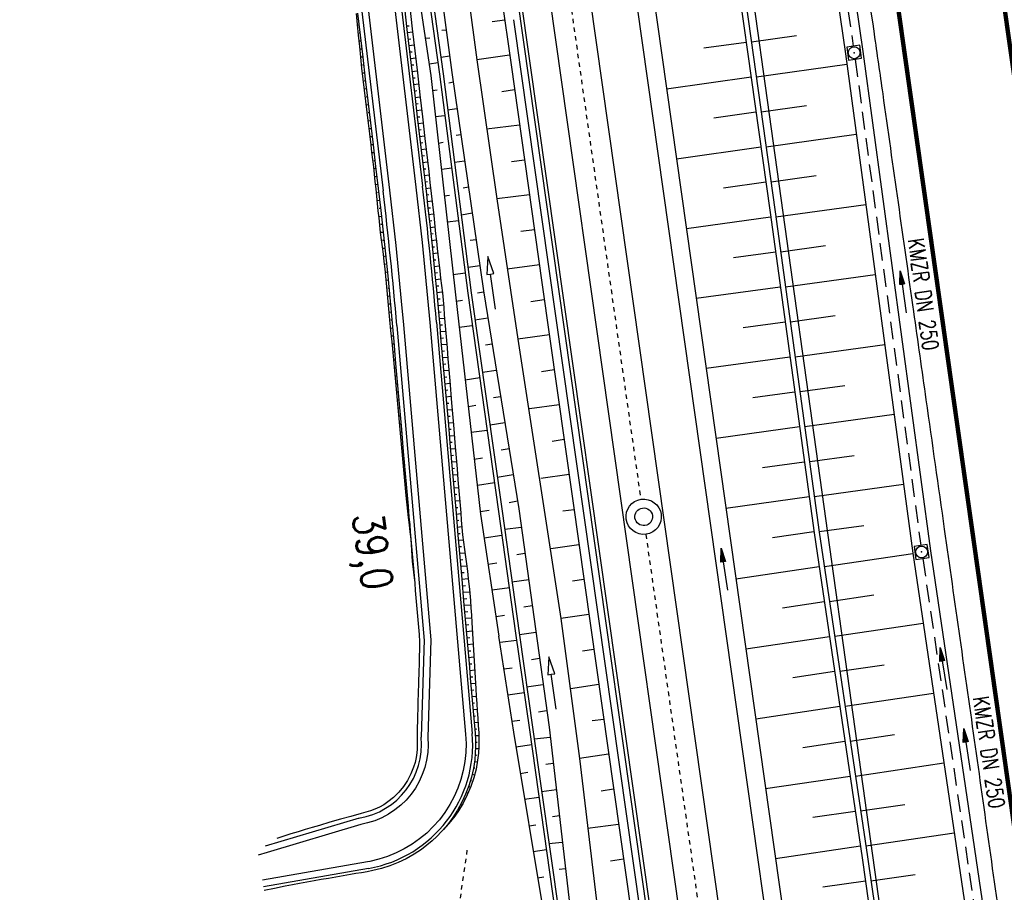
# Model space of a CAD drawing. Extents: x 446388 to 447135, y 445359 to 446567.
# Tile 25 of 80: x 446531 to 446643, y 445703 to 445802. Entities that reach past the tile are written whole.
import ezdxf
from ezdxf.enums import TextEntityAlignment as Align

# ---------------------------------------------------------------- set-up
doc = ezdxf.new("R2010")
doc.units = 0
doc.header["$LTSCALE"] = 2
doc.header["$MEASUREMENT"] = 0
for name, pattern in [('ACAD_ISO10W100W', [0.5, 0.25, -0.25]), ('AUSGEZOGEN', [0]), ('GESTRICH-X2', [1.5, 1, -0.5]), ('STRICHLINIEX2', [0.5, 0.25, -0.25])]:
    doc.linetypes.add(name, pattern=pattern)
doc.layers.get('0').update_dxf_attribs({"linetype": 'AUSGEZOGEN'})
for name, color, linetype in [('202-GRENZL-BAB', 7, 'AUSGEZOGEN'), ('BOESCHG', 250, 'AUSGEZOGEN'), ('DB-Bahnachse', 7, 'CONTINUOUS'), ('DB-Böschungen', 15, 'CONTINUOUS'), ('DB-Gleisachse', 7, 'CONTINUOUS'), ('DB-GRABEN', 15, 'AUSGEZOGEN'), ('DB-Kabelanlagen', 15, 'CONTINUOUS'), ('DB-LS-Wände', 15, 'CONTINUOUS'), ('DB-vorhandene_Dränagen', 15, 'CONTINUOUS'), ('DB-Wege', 15, 'CONTINUOUS'), ('FBRTOP', 250, 'AUSGEZOGEN'), ('KANAL', 7, 'GESTRICH-X2'), ('MULDE', 250, 'AUSGEZOGEN'), ('PFEIL', 7, 'CONTINUOUS'), ('PFEILTOP', 200, 'AUSGEZOGEN'), ('SCHSYMBOL', 200, 'AUSGEZOGEN'), ('TEXTO', 4, 'CONTINUOUS')]:
    doc.layers.add(name, color=color, linetype=linetype)
doc.styles.add('ROMANS', font='romans.shx', dxfattribs={"width": 0.8})

# ---------------------------------------------------------------- blocks, each defined once
blk = doc.blocks.new('20')
blk.add_lwpolyline([(-0.75, -0.75), (0.75, -0.75), (0.75, 0.75), (-0.75, 0.75)], close=True)
blk.add_circle((0, 0), 0.676)
blk.add_point((0, 0))
blk = doc.blocks.new('PFEIL2')
at = {"color": 0}
for p, q in [((0.88, 0), (-2.4, -0.01)), ((0.88, -0.27), (0.88, 0.28)), ((0.88, 0.28), (2.43, 0.01)), ((0.91, 0.27), (0.88, 0.26)), ((0.97, 0.26), (0.88, 0.25)), ((1.02, 0.25), (0.88, 0.23)), ((1.07, 0.24), (0.88, 0.21)), ((1.13, 0.23), (0.88, 0.19)), ((1.18, 0.22), (0.88, 0.17)), ((1.24, 0.21), (0.88, 0.15)), ((1.29, 0.21), (0.88, 0.14)), ((1.34, 0.2), (0.88, 0.12)), ((1.4, 0.19), (0.88, 0.1)), ((1.45, 0.18), (0.88, 0.08)), ((1.51, 0.17), (0.88, 0.06)), ((1.56, 0.16), (0.88, 0.04)), ((1.61, 0.15), (0.88, 0.02)), ((1.67, 0.14), (0.88, 0.01)), ((1.72, 0.13), (0.88, -0.01)), ((1.78, 0.12), (0.88, -0.03)), ((1.83, 0.11), (0.88, -0.05)), ((1.88, 0.1), (0.88, -0.07)), ((1.94, 0.09), (0.88, -0.09)), ((2.05, 0.08), (0.88, -0.12)), ((1.99, 0.08), (0.88, -0.11)), ((2.1, 0.07), (0.88, -0.14)), ((2.15, 0.06), (0.88, -0.16)), ((2.21, 0.05), (0.88, -0.18)), ((2.26, 0.04), (0.88, -0.2)), ((2.32, 0.03), (0.88, -0.22)), ((2.37, 0.02), (0.88, -0.23)), ((2.42, 0.01), (0.88, -0.25)), ((2.43, 0.01), (0.88, -0.27))]:
    blk.add_line(p, q, dxfattribs=at)

msp = doc.modelspace()

# ---------------------------------------------------------------- linework, layer by layer
at = {"layer": '202-GRENZL-BAB', "flags": 128}
msp.add_lwpolyline([(446598.09, 445919.77), (446640.72, 445614)], dxfattribs=at)
at = {"layer": 'BOESCHG'}
for p, q in [((446613.97, 445799.6), (446619.09, 445800.31)), ((446608.59, 445798.92), (446613.37, 445799.59)), ((446614.53, 445795.63), (446624.78, 445797.07)), ((446604.36, 445794.28), (446613.93, 445795.63)), ((446615.08, 445791.67), (446620.2, 445792.39)), ((446609.7, 445790.99), (446614.48, 445791.67)), ((446615.64, 445787.71), (446625.85, 445789.15)), ((446605.48, 445786.36), (446615.04, 445787.7)), ((446616.2, 445783.75), (446621.29, 445784.47)), ((446610.82, 445783.07), (446615.59, 445783.74)), ((446616.75, 445779.79), (446626.92, 445781.19)), ((446606.6, 445778.47), (446616.15, 445779.78)), ((446617.3, 445775.83), (446622.38, 445776.53)), ((446611.93, 445775.16), (446616.69, 445775.82)), ((446617.84, 445771.86), (446627.99, 445773.26)), ((446607.72, 445770.55), (446617.24, 445771.86)), ((446613.03, 445767.24), (446617.78, 445767.89)), ((446618.39, 445767.9), (446623.46, 445768.6)), ((446618.93, 445763.94), (446629.07, 445765.33)), ((446608.84, 445762.63), (446618.33, 445763.93)), ((446614.14, 445759.32), (446618.87, 445759.97)), ((446619.48, 445759.98), (446624.54, 445760.67)), ((446620.02, 445756.01), (446630.14, 445757.41)), ((446609.96, 445754.7), (446619.42, 445756.01)), ((446615.24, 445751.39), (446619.96, 445752.04)), ((446620.57, 445752.05), (446625.62, 445752.75)), ((446621.11, 445748.09), (446631.21, 445749.48)), ((446611.08, 445746.78), (446620.51, 445748.08)), ((446621.66, 445744.13), (446626.7, 445744.82)), ((446616.35, 445743.47), (446621.05, 445744.12)), ((446622.24, 445740.17), (446632.27, 445741.65)), ((446612.22, 445738.77), (446621.64, 445740.16)), ((446622.83, 445736.21), (446627.84, 445736.95)), ((446617.5, 445735.5), (446622.22, 445736.2)), ((446623.41, 445732.26), (446633.44, 445733.74)), ((446613.34, 445730.84), (446622.81, 445732.25)), ((446624, 445728.3), (446629.01, 445729.04)), ((446618.65, 445727.59), (446623.4, 445728.29)), ((446624.58, 445724.34), (446634.6, 445725.83)), ((446614.46, 445722.92), (446623.98, 445724.33)), ((446625.17, 445720.38), (446630.18, 445721.13)), ((446619.79, 445719.67), (446624.57, 445720.38)), ((446625.76, 445716.43), (446635.77, 445717.91)), ((446615.58, 445715), (446625.15, 445716.42)), ((446626.34, 445712.47), (446631.35, 445713.21)), ((446620.94, 445711.75), (446625.74, 445712.46)), ((446626.93, 445708.51), (446636.94, 445710)), ((446616.7, 445707.08), (446626.32, 445708.51)), ((446627.5, 445704.56), (446632.52, 445705.28)), ((446622.07, 445703.87), (446626.89, 445704.55))]:
    msp.add_line(p, q, dxfattribs=at)
at = {"layer": 'BOESCHG', "flags": 128}
for points in [[(446598.33, 445906.53), (446603.52, 445870.66), (446610.55, 445819.65), (446616.08, 445780.28), (446621.07, 445743.99), (446626.52, 445707.17), (446633.3, 445658.85), (446636.48, 445639.69)], [(446598.93, 445906.54), (446604.11, 445870.75), (446611.15, 445819.74), (446616.67, 445780.36), (446621.66, 445744.07), (446627.11, 445707.26), (446634.1, 445658.96), (446637.07, 445639.78)]]:
    msp.add_lwpolyline(points, dxfattribs=at)
at = {"layer": 'DB-Bahnachse', "linetype": 'ACAD_ISO10W100W'}
for p, q in [((446587.83, 445843.81), (446601.44, 445747.77)), ((446602.01, 445743.81), (446615.62, 445647.77))]:
    msp.add_line(p, q, dxfattribs=at)
at = {"layer": 'DB-Bahnachse', "linetype": 'Continuous'}
for major_axis, start_param, end_param in [((1.98, 0.28), 4.711694, 10.994879), ((0.707, 0.707), 4.066813, 10.349998)]:
    msp.add_ellipse((446601.77, 445745.8), major_axis=major_axis, ratio=1, start_param=start_param, end_param=end_param, dxfattribs=at)
at = {"layer": 'DB-Böschungen', "linetype": 'Continuous'}
for p, q in [((446583.34, 445820.97), (446586.74, 445797.02)), ((446581.81, 445805.5), (446582.87, 445797.56)), ((446586.02, 445802.05), (446584.62, 445801.86)), ((446586.58, 445798.09), (446582.87, 445797.56)), ((446582.87, 445797.56), (446585.15, 445781.81)), ((446586.74, 445797.02), (446590.23, 445772.35)), ((446587.14, 445794.16), (446585.68, 445793.96)), ((446587.71, 445790.17), (446583.98, 445789.71)), ((446588.27, 445786.22), (446586.79, 445786.01)), ((446588.83, 445782.28), (446585.15, 445781.81)), ((446585.15, 445781.81), (446587.52, 445765.91)), ((446589.39, 445778.3), (446587.85, 445778.11)), ((446589.95, 445774.34), (446586.31, 445773.86)), ((446590.23, 445772.35), (446593.74, 445747.61)), ((446590.51, 445770.39), (446588.97, 445770.17)), ((446591.08, 445766.4), (446587.52, 445765.91)), ((446587.52, 445765.91), (446592.37, 445734.27)), ((446591.64, 445762.44), (446590.18, 445762.22)), ((446592.2, 445758.5), (446588.84, 445758.02)), ((446592.76, 445754.54), (446591.39, 445754.32)), ((446593.32, 445750.59), (446590.1, 445750.12)), ((446593.74, 445747.61), (446613.69, 445606.64)), ((446593.88, 445746.6), (446592.6, 445746.42)), ((446594.44, 445742.64), (446591.26, 445742.17)), ((446595, 445738.7), (446593.72, 445738.52)), ((446595.56, 445734.74), (446592.37, 445734.27)), ((446592.37, 445734.27), (446594.5, 445718.43)), ((446596.13, 445730.75), (446594.83, 445730.58)), ((446596.69, 445726.79), (446593.49, 445726.32)), ((446597.24, 445722.85), (446595.94, 445722.68)), ((446597.8, 445718.9), (446594.5, 445718.43)), ((446594.5, 445718.43), (446597.34, 445694.53)), ((446598.36, 445714.94), (446596.95, 445714.73)), ((446598.93, 445710.95), (446595.41, 445710.48)), ((446599.49, 445706.99), (446598.02, 445706.78))]:
    msp.add_line(p, q, dxfattribs=at)
at = {"layer": 'DB-Gleisachse', "linetype": 'Continuous'}
for p, q in [((446587.02, 445833.46), (446617.42, 445619.04)), ((446591.49, 445834.01), (446621.88, 445619.67))]:
    msp.add_line(p, q, dxfattribs=at)
at = {"layer": 'DB-GRABEN', "linetype": 'Continuous'}
for p, q in [((446574.01, 445820.52), (446577.65, 445795.78)), ((446575.16, 445820.68), (446578.65, 445795.93)), ((446575.56, 445820.78), (446579.05, 445795.98)), ((446576.71, 445820.93), (446580.05, 445796.13)), ((446577.05, 445800.03), (446577.55, 445800.08)), ((446579.4, 445800.93), (446578.9, 445800.88)), ((446579.8, 445797.98), (446578.8, 445797.83)), ((446578.5, 445797.23), (446577.45, 445797.08)), ((446577.65, 445795.78), (446580.44, 445770.93)), ((446578.65, 445795.93), (446581.84, 445771.14)), ((446579.05, 445795.98), (446582.24, 445771.19)), ((446580.05, 445796.13), (446583.64, 445771.39)), ((446580.21, 445795.03), (446579.71, 445794.93)), ((446577.86, 445794.08), (446578.36, 445794.18)), ((446579.26, 445791.23), (446578.16, 445791.13)), ((446580.61, 445792.03), (446579.56, 445791.88)), ((446581.06, 445789.09), (446580.52, 445788.98)), ((446578.52, 445788.13), (446579.07, 445788.23)), ((446581.47, 445786.09), (446580.32, 445785.93)), ((446580.02, 445785.28), (446578.87, 445785.13)), ((446579.18, 445782.18), (446579.78, 445782.23)), ((446581.92, 445783.14), (446581.32, 445783.04)), ((446582.33, 445780.19), (446581.13, 445779.99)), ((446580.78, 445779.34), (446579.53, 445779.18)), ((446582.78, 445777.19), (446582.13, 445777.09)), ((446584.13, 445775.28), (446584.01, 445773.25)), ((446584.8, 445773.36), (446584.13, 445775.28)), ((446581.54, 445773.39), (446580.19, 445773.23)), ((446583.19, 445774.24), (446581.89, 445774.04)), ((446584.01, 445773.25), (446584.41, 445773.3)), ((446584.41, 445773.3), (446584.8, 445773.36)), ((446584.97, 445769.34), (446584.41, 445773.3)), ((446580.44, 445770.93), (446583.28, 445746.09)), ((446581.84, 445771.14), (446585.33, 445746.39)), ((446582.24, 445771.19), (446585.73, 445746.44)), ((446583.64, 445771.24), (446582.94, 445771.14)), ((446583.64, 445771.39), (446587.63, 445746.7)), ((446580.54, 445770.23), (446581.24, 445770.34)), ((446584.1, 445768.29), (446582.65, 445768.09)), ((446582.35, 445767.44), (446580.85, 445767.24)), ((446584.6, 445765.34), (446583.85, 445765.24)), ((446585.06, 445762.39), (446583.51, 445762.14)), ((446583.21, 445761.54), (446581.56, 445761.29)), ((446585.56, 445759.39), (446584.76, 445759.29)), ((446581.91, 445758.29), (446582.76, 445758.44)), ((446586.02, 445756.44), (446584.37, 445756.19)), ((446584.02, 445755.59), (446582.22, 445755.34)), ((446586.52, 445753.49), (446585.62, 445753.34)), ((446582.57, 445752.34), (446583.52, 445752.49)), ((446586.98, 445750.55), (446585.18, 445750.24)), ((446584.88, 445749.64), (446582.93, 445749.34)), ((446587.48, 445747.55), (446586.53, 445747.39)), ((446583.23, 445746.39), (446584.28, 445746.54)), ((446585.33, 445746.39), (446587.25, 445732.6)), ((446585.73, 445746.44), (446587.65, 445732.65)), ((446587.63, 445746.7), (446591.07, 445721.95)), ((446583.28, 445746.09), (446585.36, 445732.29)), ((446587.89, 445744.6), (446586.04, 445744.34)), ((446585.69, 445743.69), (446583.69, 445743.39)), ((446588.29, 445741.65), (446587.39, 445741.5)), ((446584.14, 445740.44), (446585.14, 445740.59)), ((446588.75, 445738.65), (446586.85, 445738.39)), ((446586.55, 445737.74), (446584.6, 445737.49)), ((446589.15, 445735.7), (446588.2, 445735.55)), ((446585.05, 445734.49), (446586, 445734.64)), ((446585.34, 445732.29), (446587.02, 445721.4)), ((446587.26, 445732.6), (446588.82, 445721.65)), ((446587.67, 445732.65), (446589.22, 445721.7)), ((446589.55, 445732.7), (446587.7, 445732.41)), ((446587.36, 445731.8), (446585.51, 445731.54)), ((446589.96, 445729.75), (446589.06, 445729.6)), ((446591.02, 445729.94), (446590.9, 445727.9)), ((446591.69, 445728.01), (446591.02, 445729.94)), ((446585.91, 445728.59), (446586.86, 445728.69)), ((446590.9, 445727.9), (446591.3, 445727.96)), ((446591.3, 445727.96), (446591.69, 445728.01)), ((446591.86, 445724), (446591.3, 445727.96)), ((446590.36, 445726.75), (446588.51, 445726.5)), ((446588.22, 445725.85), (446586.37, 445725.59)), ((446590.77, 445723.8), (446589.87, 445723.65)), ((446586.82, 445722.64), (446587.72, 445722.75)), ((446591.07, 445721.95), (446593.91, 445697.11)), ((446587.02, 445721.4), (446591.11, 445696.7)), ((446588.82, 445721.65), (446592.31, 445696.9)), ((446589.22, 445721.7), (446592.71, 445696.95)), ((446591.17, 445720.8), (446589.37, 445720.6)), ((446589.08, 445719.95), (446587.28, 445719.7)), ((446591.53, 445717.85), (446590.68, 445717.75)), ((446587.78, 445716.7), (446588.63, 445716.85)), ((446591.88, 445714.85), (446590.18, 445714.65)), ((446589.88, 445714), (446588.28, 445713.75)), ((446592.24, 445711.9), (446591.44, 445711.8)), ((446588.79, 445710.8), (446589.54, 445710.9)), ((446592.54, 445708.9), (446591.04, 445708.75)), ((446590.74, 445708.05), (446589.24, 445707.85)), ((446592.9, 445705.9), (446592.2, 445705.85)), ((446589.75, 445704.9), (446590.45, 445705))]:
    msp.add_line(p, q, dxfattribs=at)
at = {"layer": 'DB-Kabelanlagen', "linetype": 'Continuous'}
for p, q in [((446583.41, 445832.95), (446613.81, 445618.52)), ((446583.81, 445833), (446614.21, 445618.58))]:
    msp.add_line(p, q, dxfattribs=at)
at = {"layer": 'DB-LS-Wände', "linetype": 'Continuous'}
for p, q in [((446587.03, 445802.1), (446596.57, 445734.77)), ((446596.57, 445734.77), (446610.75, 445634.77))]:
    msp.add_line(p, q, dxfattribs=at)
at = {"layer": 'DB-vorhandene_Dränagen', "linetype": 'STRICHLINIEX2'}
msp.add_line((446574.19, 445655.07), (446581.81, 445708.19), dxfattribs=at)
at = {"layer": 'DB-Wege', "linetype": 'Continuous'}
for p, q in [((446566.02, 445867.41), (446575.97, 445783.16)), ((446566.76, 445867.5), (446576.71, 445783.24)), ((446565.48, 445840.01), (446572.24, 445782.72)), ((446566.31, 445839.36), (446572.99, 445782.8)), ((446574.66, 445803.48), (446574.95, 445801)), ((446575.27, 445803.55), (446575.56, 445801.07)), ((446569.2, 445802.84), (446569.32, 445801.59)), ((446569.35, 445802.85), (446569.64, 445800.37)), ((446569.32, 445801.59), (446569.44, 445800.35)), ((446569.51, 445801.5), (446569.33, 445801.48)), ((446574.9, 445801.41), (446575.21, 445801.44)), ((446575.56, 445801.07), (446575.84, 445798.58)), ((446569.44, 445800.35), (446569.56, 445799.1)), ((446569.62, 445800.59), (446569.52, 445800.58)), ((446569.64, 445800.37), (446569.94, 445797.89)), ((446574.95, 445801), (446575.24, 445798.51)), ((446574.99, 445800.67), (446575.6, 445800.74)), ((446575.08, 445799.93), (446575.38, 445799.97)), ((446569.72, 445799.69), (446569.5, 445799.67)), ((446569.56, 445799.1), (446569.68, 445797.86)), ((446569.83, 445798.79), (446569.71, 445798.77)), ((446575.16, 445799.2), (446575.77, 445799.27)), ((446569.94, 445797.89), (446569.68, 445797.86)), ((446569.68, 445797.86), (446569.8, 445796.61)), ((446569.94, 445797.89), (446570.23, 445795.4)), ((446575.24, 445798.51), (446575.54, 445796.03)), ((446575.25, 445798.46), (446575.55, 445798.49)), ((446575.34, 445797.72), (446575.94, 445797.79)), ((446575.84, 445798.58), (446576.13, 445796.1)), ((446569.8, 445796.61), (446569.94, 445795.37)), ((446570.04, 445796.98), (446569.91, 445796.97)), ((446575.42, 445796.99), (446575.72, 445797.02)), ((446570.15, 445796.08), (446569.87, 445796.05)), ((446575.51, 445796.25), (446576.1, 445796.32)), ((446575.54, 445796.03), (446575.83, 445793.55)), ((446575.6, 445795.52), (446575.89, 445795.55)), ((446576.13, 445796.1), (446576.42, 445793.62)), ((446569.94, 445795.37), (446570.09, 445794.13)), ((446570.26, 445795.18), (446570.11, 445795.16)), ((446570.23, 445795.4), (446570.52, 445792.92)), ((446575.68, 445794.78), (446576.27, 445794.85)), ((446570.36, 445794.28), (446570.08, 445794.24)), ((446570.09, 445794.13), (446570.24, 445792.89)), ((446570.47, 445793.37), (446570.33, 445793.36)), ((446575.77, 445794.04), (446576.07, 445794.08)), ((446575.83, 445793.55), (446576.12, 445791.07)), ((446575.86, 445793.31), (446576.44, 445793.37)), ((446576.42, 445793.62), (446576.7, 445791.13)), ((446570.24, 445792.89), (446570.4, 445791.65)), ((446570.58, 445792.47), (446570.3, 445792.44)), ((446570.52, 445792.92), (446570.82, 445790.44)), ((446575.95, 445792.57), (446576.24, 445792.61)), ((446570.4, 445791.65), (446570.55, 445790.41)), ((446570.68, 445791.57), (446570.55, 445791.55)), ((446576.03, 445791.84), (446576.61, 445791.9)), ((446576.12, 445791.1), (446576.41, 445791.13)), ((446576.12, 445791.07), (446576.42, 445788.58)), ((446576.7, 445791.13), (446576.99, 445788.65)), ((446570.79, 445790.67), (446570.52, 445790.63)), ((446570.55, 445790.41), (446570.7, 445789.17)), ((446570.82, 445790.44), (446571.11, 445787.96)), ((446576.21, 445790.36), (446576.78, 445790.43)), ((446570.7, 445789.17), (446570.85, 445787.93)), ((446571, 445788.86), (446570.74, 445788.83)), ((446570.9, 445789.76), (446570.76, 445789.75)), ((446576.29, 445789.63), (446576.58, 445789.66)), ((446576.38, 445788.89), (446576.95, 445788.96)), ((446570.85, 445787.93), (446570.95, 445787.1)), ((446571.11, 445787.96), (446570.98, 445787.94)), ((446571.11, 445787.96), (446571.4, 445785.47)), ((446576.42, 445788.58), (446576.71, 445786.1)), ((446576.47, 445788.16), (446576.75, 445788.19)), ((446576.99, 445788.65), (446577.27, 445786.17)), ((446570.95, 445787.1), (446571.05, 445786.27)), ((446571.22, 445787.05), (446570.96, 445787.02)), ((446576.55, 445787.42), (446577.12, 445787.48)), ((446576.64, 445786.68), (446576.92, 445786.72)), ((446571.05, 445786.27), (446571.15, 445785.44)), ((446571.15, 445785.44), (446571.24, 445784.61)), ((446571.32, 445786.15), (446571.2, 445786.14)), ((446571.4, 445785.47), (446571.55, 445784.23)), ((446576.71, 445786.1), (446576.86, 445784.86)), ((446576.73, 445785.95), (446577.29, 445786.01)), ((446577.27, 445786.17), (446577.42, 445784.92)), ((446571.43, 445785.25), (446571.17, 445785.22)), ((446571.24, 445784.61), (446571.33, 445783.79)), ((446571.54, 445784.35), (446571.4, 445784.33)), ((446576.81, 445785.21), (446577.09, 445785.24)), ((446576.86, 445784.86), (446577, 445783.62)), ((446576.9, 445784.47), (446577.46, 445784.54)), ((446577.42, 445784.92), (446577.56, 445783.68)), ((446571.33, 445783.79), (446571.42, 445782.96)), ((446571.64, 445783.44), (446571.37, 445783.41)), ((446571.55, 445784.23), (446571.7, 445782.99)), ((446576.99, 445783.74), (446577.27, 445783.77)), ((446577, 445783.62), (446577.15, 445782.37)), ((446577.56, 445783.68), (446577.7, 445782.43)), ((446571.42, 445782.96), (446571.5, 445782.13)), ((446571.5, 445782.13), (446571.59, 445781.31)), ((446571.75, 445782.54), (446571.61, 445782.52)), ((446571.7, 445782.99), (446571.84, 445781.75)), ((446572.99, 445782.8), (446573.69, 445776.53)), ((446575.97, 445783.16), (446576.67, 445776.86)), ((446577.07, 445783), (446577.63, 445783.07)), ((446577.15, 445782.37), (446577.29, 445781.12)), ((446577.16, 445782.27), (446577.44, 445782.3)), ((446577.7, 445782.43), (446577.84, 445781.18)), ((446571.85, 445781.64), (446571.56, 445781.6)), ((446571.59, 445781.31), (446571.67, 445780.48)), ((446571.84, 445781.75), (446571.98, 445780.52)), ((446577.25, 445781.53), (446577.79, 445781.59)), ((446577.29, 445781.12), (446577.57, 445778.63)), ((446577.84, 445781.18), (446577.98, 445779.93)), ((446571.67, 445780.48), (446571.75, 445779.66)), ((446572.06, 445779.83), (446571.74, 445779.79)), ((446571.96, 445780.74), (446571.8, 445780.72)), ((446571.98, 445780.52), (446572.26, 445778.05)), ((446577.33, 445780.79), (446577.6, 445780.82)), ((446577.41, 445780.06), (446577.96, 445780.12)), ((446577.98, 445779.93), (446578.11, 445778.68)), ((446571.75, 445779.66), (446571.83, 445778.83)), ((446571.83, 445778.83), (446571.92, 445778.01)), ((446572.16, 445778.93), (446571.99, 445778.91)), ((446577.49, 445779.32), (446577.77, 445779.35)), ((446571.92, 445778.01), (446572.03, 445777.19)), ((446572.26, 445778.02), (446571.93, 445777.99)), ((446572.26, 445778.05), (446572.52, 445775.58)), ((446577.57, 445778.58), (446578.12, 445778.64)), ((446577.57, 445778.63), (446577.84, 445776.13)), ((446577.65, 445777.85), (446577.92, 445777.88)), ((446578.11, 445778.68), (446578.2, 445777.85)), ((446578.2, 445777.85), (446578.28, 445777.02)), ((446572.03, 445777.19), (446572.14, 445776.37)), ((446572.36, 445777.12), (446572.2, 445777.1)), ((446573.69, 445776.53), (446574.31, 445770.24)), ((446576.67, 445776.86), (446577.29, 445770.56)), ((446577.73, 445777.11), (446578.27, 445777.17)), ((446578.28, 445777.02), (446578.37, 445776.18)), ((446572.14, 445776.37), (446572.25, 445775.55)), ((446572.45, 445776.21), (446572.16, 445776.19)), ((446572.25, 445775.55), (446572.34, 445774.72)), ((446572.52, 445775.58), (446572.77, 445773.1)), ((446577.81, 445776.38), (446578.08, 445776.4)), ((446577.84, 445776.13), (446578.09, 445773.63)), ((446577.89, 445775.64), (446578.42, 445775.69)), ((446578.37, 445776.18), (446578.51, 445774.93)), ((446572.34, 445774.72), (446572.43, 445773.9)), ((446572.64, 445774.41), (446572.38, 445774.38)), ((446572.55, 445775.31), (446572.41, 445775.3)), ((446577.96, 445774.9), (446578.23, 445774.93)), ((446578.51, 445774.93), (446578.66, 445773.68)), ((446572.43, 445773.9), (446572.51, 445773.08)), ((446572.73, 445773.5), (446572.6, 445773.49)), ((446578.03, 445774.16), (446578.59, 445774.22)), ((446578.09, 445773.63), (446578.33, 445771.12)), ((446578.11, 445773.43), (446578.4, 445773.46)), ((446578.66, 445773.68), (446578.76, 445772.85)), ((446572.51, 445773.08), (446572.62, 445771.84)), ((446572.82, 445772.6), (446572.56, 445772.57)), ((446572.77, 445773.1), (446573.01, 445770.63)), ((446578.18, 445772.69), (446578.78, 445772.75)), ((446578.76, 445772.85), (446578.87, 445772.02)), ((446578.87, 445772.02), (446578.96, 445771.18)), ((446572.62, 445771.84), (446572.74, 445770.6)), ((446572.91, 445771.69), (446572.77, 445771.68)), ((446578.25, 445771.95), (446578.56, 445771.98)), ((446578.32, 445771.21), (446578.95, 445771.27)), ((446578.33, 445771.12), (446578.56, 445768.62)), ((446578.96, 445771.18), (446579.04, 445770.35)), ((446572.99, 445770.79), (446572.72, 445770.76)), ((446572.74, 445770.6), (446572.85, 445769.37)), ((446573.08, 445769.88), (446572.94, 445769.87)), ((446573.01, 445770.63), (446573.23, 445768.15)), ((446574.31, 445770.24), (446574.55, 445767.54)), ((446577.29, 445770.56), (446577.54, 445767.8)), ((446578.39, 445770.48), (446578.7, 445770.51)), ((446578.46, 445769.74), (446579.08, 445769.8)), ((446579.04, 445770.35), (446579.11, 445769.51)), ((446572.85, 445769.37), (446572.98, 445768.13)), ((446573.16, 445768.98), (446572.9, 445768.95)), ((446578.52, 445769), (446578.83, 445769.03)), ((446579.11, 445769.51), (446579.17, 445768.68)), ((446579.17, 445768.68), (446579.28, 445767.43)), ((446572.98, 445768.13), (446573.1, 445766.89)), ((446573.24, 445768.07), (446573.11, 445768.06)), ((446573.23, 445768.15), (446573.34, 445766.91)), ((446577.54, 445767.8), (446581.6, 445721.17)), ((446578.29, 445767.86), (446582.34, 445721.23)), ((446578.56, 445768.62), (446578.67, 445767.38)), ((446578.59, 445768.26), (446579.2, 445768.32)), ((446573.32, 445767.16), (446573.07, 445767.14)), ((446573.1, 445766.89), (446573.22, 445765.64)), ((446573.34, 445766.91), (446573.45, 445765.66)), ((446573.81, 445767.47), (446576.91, 445731.8)), ((446574.55, 445767.54), (446577.65, 445731.87)), ((446578.65, 445767.53), (446578.96, 445767.55)), ((446578.67, 445767.38), (446578.77, 445766.13)), ((446578.72, 445766.79), (446579.33, 445766.84)), ((446579.28, 445767.43), (446579.38, 445766.18)), ((446573.22, 445765.64), (446573.34, 445764.4)), ((446573.48, 445765.35), (446573.25, 445765.34)), ((446573.4, 445766.26), (446573.28, 445766.25)), ((446573.45, 445765.66), (446573.67, 445763.17)), ((446578.77, 445766.13), (446578.99, 445763.64)), ((446578.78, 445766.05), (446579.08, 445766.08)), ((446578.84, 445765.31), (446579.45, 445765.36)), ((446579.38, 445766.18), (446579.49, 445764.94)), ((446573.34, 445764.4), (446573.46, 445763.16)), ((446573.55, 445764.45), (446573.44, 445764.44)), ((446578.91, 445764.57), (446579.21, 445764.6)), ((446579.49, 445764.94), (446579.59, 445763.69)), ((446573.63, 445763.54), (446573.42, 445763.53)), ((446573.46, 445763.16), (446573.58, 445761.91)), ((446573.67, 445763.17), (446573.88, 445760.68)), ((446578.97, 445763.84), (446579.57, 445763.88)), ((446578.99, 445763.64), (446579.21, 445761.15)), ((446579.04, 445763.1), (446579.34, 445763.12)), ((446579.59, 445763.69), (446579.8, 445761.2)), ((446573.71, 445762.64), (446573.61, 445762.63)), ((446579.1, 445762.36), (446579.7, 445762.41)), ((446573.58, 445761.91), (446573.7, 445760.67)), ((446573.79, 445761.73), (446573.6, 445761.72)), ((446579.17, 445761.62), (446579.46, 445761.64)), ((446579.21, 445761.15), (446579.42, 445758.66)), ((446579.23, 445760.88), (446579.82, 445760.93)), ((446579.8, 445761.2), (446580.01, 445758.71)), ((446573.7, 445760.67), (446573.78, 445759.84)), ((446573.95, 445759.92), (446573.77, 445759.91)), ((446573.87, 445760.83), (446573.78, 445760.82)), ((446573.78, 445759.84), (446573.85, 445759.01)), ((446573.88, 445760.68), (446574.1, 445758.19)), ((446579.29, 445760.14), (446579.59, 445760.17)), ((446573.85, 445759.01), (446573.92, 445758.18)), ((446574.03, 445759.01), (446573.94, 445759.01)), ((446579.36, 445759.4), (446579.94, 445759.45)), ((446579.42, 445758.67), (446579.71, 445758.69)), ((446579.42, 445758.66), (446579.64, 445756.17)), ((446580.01, 445758.71), (446580.21, 445756.22)), ((446573.92, 445758.18), (446574.03, 445756.93)), ((446574.11, 445758.11), (446573.93, 445758.1)), ((446574.1, 445758.19), (446574.32, 445755.7)), ((446579.49, 445757.93), (446580.07, 445757.97)), ((446574.03, 445756.93), (446574.15, 445755.69)), ((446574.19, 445757.2), (446574.1, 445757.2)), ((446579.55, 445757.19), (446579.84, 445757.21)), ((446579.61, 445756.45), (446580.19, 445756.5)), ((446574.26, 445756.3), (446574.09, 445756.28)), ((446574.15, 445755.69), (446574.26, 445754.44)), ((446574.34, 445755.39), (446574.26, 445755.39)), ((446574.32, 445755.7), (446574.53, 445753.21)), ((446579.64, 445756.17), (446579.86, 445753.67)), ((446579.68, 445755.71), (446579.97, 445755.74)), ((446580.21, 445756.22), (446580.42, 445753.72)), ((446574.42, 445754.49), (446574.26, 445754.47)), ((446574.26, 445754.44), (446574.37, 445753.2)), ((446579.74, 445754.97), (446580.31, 445755.02)), ((446579.81, 445754.24), (446580.09, 445754.26)), ((446574.37, 445753.2), (446574.49, 445751.95)), ((446574.5, 445753.58), (446574.42, 445753.58)), ((446574.53, 445753.21), (446574.64, 445751.97)), ((446579.86, 445753.67), (446580.07, 445751.18)), ((446579.87, 445753.5), (446580.44, 445753.54)), ((446580.42, 445753.72), (446580.53, 445752.48)), ((446574.58, 445752.68), (446574.42, 445752.66)), ((446574.49, 445751.95), (446574.6, 445750.71)), ((446574.64, 445751.97), (446574.75, 445750.72)), ((446579.94, 445752.76), (446580.22, 445752.78)), ((446580, 445752.02), (446580.56, 445752.07)), ((446580.53, 445752.48), (446580.63, 445751.23)), ((446574.66, 445751.77), (446574.58, 445751.76)), ((446574.74, 445750.87), (446574.58, 445750.85)), ((446580.06, 445751.28), (446580.34, 445751.3)), ((446580.07, 445751.18), (446580.29, 445748.69)), ((446580.63, 445751.23), (446580.73, 445749.99)), ((446574.6, 445750.71), (446574.67, 445749.88)), ((446574.67, 445749.88), (446574.75, 445749.05)), ((446574.82, 445749.96), (446574.74, 445749.95)), ((446574.75, 445750.72), (446574.86, 445749.48)), ((446580.13, 445750.54), (446580.68, 445750.59)), ((446580.19, 445749.81), (446580.47, 445749.83)), ((446580.73, 445749.99), (446580.84, 445748.74)), ((446574.89, 445749.05), (446574.75, 445749.04)), ((446574.75, 445749.05), (446574.82, 445748.22)), ((446574.86, 445749.48), (446574.97, 445748.23)), ((446580.26, 445749.07), (446580.81, 445749.11)), ((446580.29, 445748.69), (446580.51, 445746.2)), ((446580.84, 445748.74), (446580.91, 445747.91)), ((446574.82, 445748.22), (446575.09, 445745.73)), ((446574.97, 445748.15), (446574.9, 445748.14)), ((446574.97, 445748.23), (446575.07, 445746.99)), ((446580.32, 445748.33), (446580.6, 445748.35)), ((446580.39, 445747.59), (446580.93, 445747.63)), ((446580.91, 445747.91), (446580.98, 445747.08)), ((446575.05, 445747.24), (446574.92, 445747.23)), ((446575.07, 445746.99), (446575.18, 445745.74)), ((446580.45, 445746.85), (446580.72, 445746.87)), ((446580.98, 445747.08), (446581.05, 445746.25)), ((446575.13, 445746.34), (446575.08, 445746.33)), ((446575.09, 445745.73), (446575.19, 445744.9)), ((446575.21, 445745.43), (446575.13, 445745.43)), ((446575.18, 445745.74), (446575.26, 445744.91)), ((446580.51, 445746.2), (446580.72, 445743.71)), ((446580.51, 445746.11), (446581.05, 445746.16)), ((446580.58, 445745.37), (446580.84, 445745.4)), ((446581.05, 445746.25), (446581.11, 445745.42)), ((446581.11, 445745.42), (446581.17, 445744.59)), ((446575.19, 445744.9), (446575.29, 445744.08)), ((446575.26, 445744.91), (446575.33, 445744.08)), ((446575.3, 445744.53), (446575.27, 445744.53)), ((446580.64, 445744.64), (446581.16, 445744.68)), ((446581.17, 445744.59), (446581.25, 445743.76)), ((446575.29, 445744.08), (446575.39, 445743.25)), ((446575.33, 445744.08), (446575.4, 445743.25)), ((446575.37, 445743.62), (446575.34, 445743.62)), ((446575.39, 445743.25), (446575.47, 445742.42)), ((446575.4, 445743.25), (446575.44, 445742.63)), ((446580.71, 445743.9), (446580.97, 445743.92)), ((446580.72, 445743.71), (446580.94, 445741.22)), ((446580.77, 445743.16), (446581.31, 445743.2)), ((446581.25, 445743.76), (446581.35, 445742.93)), ((446575.44, 445742.63), (446575.47, 445742)), ((446575.47, 445742.42), (446575.54, 445741.59)), ((446575.47, 445742), (446575.51, 445741.38)), ((446580.83, 445742.42), (446581.12, 445742.44)), ((446581.35, 445742.93), (446581.46, 445742.1)), ((446581.46, 445742.1), (446581.57, 445741.28)), ((446575.51, 445741.38), (446575.55, 445740.75)), ((446575.54, 445741.59), (446575.62, 445740.76)), ((446580.9, 445741.68), (446581.51, 445741.73)), ((446580.94, 445741.22), (446581.16, 445738.73)), ((446580.96, 445740.94), (446581.29, 445740.97)), ((446581.57, 445741.28), (446581.69, 445740.45)), ((446575.55, 445740.75), (446575.61, 445740.13)), ((446575.61, 445740.13), (446575.69, 445739.51)), ((446575.62, 445740.76), (446575.69, 445739.93)), ((446575.69, 445739.93), (446575.76, 445739.1)), ((446581.03, 445740.21), (446581.71, 445740.26)), ((446581.69, 445740.45), (446581.8, 445739.62)), ((446575.69, 445739.51), (446575.76, 445738.89)), ((446575.76, 445739.1), (446575.83, 445738.27)), ((446575.76, 445738.89), (446575.8, 445738.58)), ((446581.09, 445739.47), (446581.45, 445739.5)), ((446581.16, 445738.73), (446581.9, 445738.79)), ((446581.16, 445738.73), (446581.37, 445736.24)), ((446581.8, 445739.62), (446581.9, 445738.8)), ((446581.9, 445738.8), (446582.03, 445737.55)), ((446575.83, 445738.27), (446575.89, 445737.44)), ((446581.22, 445737.99), (446581.6, 445738.02)), ((446582.03, 445737.55), (446582.14, 445736.31)), ((446575.89, 445737.44), (446575.96, 445736.61)), ((446575.96, 445736.61), (446576.03, 445735.78)), ((446581.28, 445737.25), (446582.05, 445737.31)), ((446581.35, 445736.51), (446581.73, 445736.54)), ((446576.03, 445735.78), (446576.11, 445734.95)), ((446581.37, 445736.24), (446581.59, 445733.75)), ((446581.41, 445735.77), (446582.17, 445735.84)), ((446582.14, 445736.31), (446582.19, 445735.48)), ((446582.19, 445735.48), (446582.25, 445734.64)), ((446576.11, 445734.95), (446576.19, 445734.12)), ((446576.19, 445734.12), (446576.26, 445733.29)), ((446581.48, 445735.04), (446581.85, 445735.07)), ((446581.54, 445734.3), (446582.26, 445734.36)), ((446582.25, 445734.64), (446582.29, 445733.81)), ((446576.26, 445733.29), (446576.32, 445732.45)), ((446581.59, 445733.75), (446581.81, 445731.26)), ((446581.61, 445733.56), (446581.96, 445733.59)), ((446582.29, 445733.81), (446582.37, 445732.56)), ((446576.32, 445732.45), (446576.36, 445731.62)), ((446576.9, 445731.89), (446576.56, 445720.82)), ((446577.65, 445731.87), (446577.31, 445720.8)), ((446581.67, 445732.82), (446582.35, 445732.88)), ((446581.73, 445732.08), (446582.07, 445732.11)), ((446582.37, 445732.56), (446582.45, 445731.32)), ((446576.37, 445730.79), (446576.35, 445729.95)), ((446576.36, 445731.62), (446576.37, 445730.79)), ((446581.8, 445731.34), (446582.45, 445731.4)), ((446581.81, 445731.26), (446581.91, 445730.01)), ((446582.45, 445731.32), (446582.53, 445730.07)), ((446576.35, 445729.95), (446576.32, 445729.11)), ((446581.86, 445730.61), (446582.18, 445730.63)), ((446581.91, 445730.01), (446582.02, 445728.77)), ((446581.93, 445729.87), (446582.54, 445729.92)), ((446582.53, 445730.07), (446582.61, 445728.82)), ((446576.32, 445729.11), (446576.29, 445728.27)), ((446581.99, 445729.13), (446582.29, 445729.15)), ((446582.02, 445728.77), (446582.13, 445727.52)), ((446582.61, 445728.82), (446582.69, 445727.57)), ((446576.29, 445728.27), (446576.25, 445727.01)), ((446582.06, 445728.39), (446582.63, 445728.44)), ((446582.12, 445727.65), (446582.4, 445727.67)), ((446582.13, 445727.52), (446582.24, 445726.28)), ((446582.69, 445727.57), (446582.76, 445726.32)), ((446576.25, 445727.01), (446576.21, 445725.75)), ((446582.18, 445726.91), (446582.72, 445726.96)), ((446582.76, 445726.32), (446582.81, 445725.49)), ((446576.21, 445725.75), (446576.2, 445724.92)), ((446582.24, 445726.28), (446582.31, 445725.45)), ((446582.25, 445726.17), (446582.51, 445726.2)), ((446582.31, 445725.44), (446582.81, 445725.48)), ((446582.31, 445725.45), (446582.38, 445724.62)), ((446582.81, 445725.49), (446582.86, 445724.66)), ((446576.18, 445724.08), (446576.16, 445723.24)), ((446576.2, 445724.92), (446576.18, 445724.08)), ((446582.37, 445724.7), (446582.62, 445724.72)), ((446582.38, 445724.62), (446582.46, 445723.79)), ((446582.86, 445724.66), (446582.92, 445723.83)), ((446576.16, 445723.24), (446576.14, 445722.61)), ((446582.44, 445723.96), (446582.91, 445724)), ((446582.46, 445723.79), (446582.53, 445722.96)), ((446582.51, 445723.22), (446582.73, 445723.24)), ((446582.53, 445722.96), (446582.61, 445722.13)), ((446582.92, 445723.83), (446582.98, 445723)), ((446582.98, 445723), (446583.03, 445722.17)), ((446576.12, 445721.98), (446576.11, 445721.36)), ((446576.14, 445722.61), (446576.12, 445721.98)), ((446582.58, 445722.48), (446583.01, 445722.52)), ((446582.61, 445722.13), (446582.67, 445721.3)), ((446583.03, 445722.17), (446583.08, 445721.33)), ((446576.11, 445721.36), (446576.11, 445720.73)), ((446576.11, 445720.73), (446576.11, 445720.31)), ((446577.31, 445720.8), (446577.35, 445719.94)), ((446581.6, 445721.17), (446581.65, 445720.13)), ((446582.64, 445721.75), (446582.85, 445721.76)), ((446582.67, 445721.3), (446582.71, 445720.54)), ((446582.69, 445721.01), (446583.09, 445721.03)), ((446583.08, 445721.33), (446583.09, 445720.56)), ((446576.11, 445720.31), (446576.12, 445719.89)), ((446576.12, 445719.89), (446576.11, 445719.47)), ((446577.35, 445719.94), (446577.3, 445719.08)), ((446581.65, 445720.13), (446581.62, 445719.09)), ((446582.71, 445719.78), (446582.69, 445719.03)), ((446582.71, 445720.54), (446582.71, 445719.78)), ((446582.71, 445720.28), (446582.9, 445720.28)), ((446583.09, 445719.78), (446583.05, 445719)), ((446583.09, 445720.56), (446583.09, 445719.78)), ((446576, 445718.51), (446575.88, 445717.96)), ((446576.08, 445719.05), (446576, 445718.51)), ((446576.11, 445719.47), (446576.08, 445719.05)), ((446577.3, 445719.08), (446577.18, 445718.24)), ((446581.62, 445719.09), (446581.51, 445718.06)), ((446582.69, 445719.03), (446582.63, 445718.27)), ((446582.68, 445718.82), (446582.85, 445718.8)), ((446582.71, 445719.55), (446583.08, 445719.54)), ((446583.05, 445719), (446582.96, 445718.23)), ((446575.71, 445717.43), (446575.4, 445716.66)), ((446575.88, 445717.96), (446575.71, 445717.43)), ((446576.97, 445717.4), (446576.69, 445716.59)), ((446577.18, 445718.24), (446576.97, 445717.4)), ((446581.51, 445718.06), (446581.32, 445717.04)), ((446582.63, 445718.27), (446582.48, 445717.27)), ((446582.6, 445718.09), (446582.93, 445718.04)), ((446582.96, 445718.23), (446582.78, 445717.22)), ((446575.4, 445716.66), (446575.02, 445715.92)), ((446576.69, 445716.59), (446576.34, 445715.81)), ((446581.32, 445717.04), (446581.05, 445716.03)), ((446582.25, 445716.28), (446581.96, 445715.31)), ((446582.48, 445717.27), (446582.25, 445716.28)), ((446582.34, 445716.65), (446582.62, 445716.58)), ((446582.49, 445717.36), (446582.65, 445717.34)), ((446582.78, 445717.22), (446582.52, 445716.22)), ((446574.56, 445715.23), (446574.03, 445714.59)), ((446575.02, 445715.92), (446574.56, 445715.23)), ((446576.34, 445715.81), (446575.91, 445715.07)), ((446581.05, 445716.03), (446580.71, 445715.05)), ((446581.96, 445715.31), (446581.6, 445714.37)), ((446582.19, 445715.24), (446581.79, 445714.29)), ((446581.93, 445715.24), (446582.16, 445715.16)), ((446582.15, 445715.94), (446582.28, 445715.9)), ((446582.52, 445716.22), (446582.19, 445715.24)), ((446574.03, 445714.59), (446573.43, 445714.01)), ((446575.42, 445714.36), (446574.86, 445713.71)), ((446575.91, 445715.07), (446575.42, 445714.36)), ((446575.67, 445714.72), (446575.67, 445714.72)), ((446580.29, 445714.1), (446579.8, 445713.19)), ((446580.71, 445715.05), (446580.29, 445714.1)), ((446581.6, 445714.37), (446581.17, 445713.45)), ((446581.79, 445714.29), (446581.33, 445713.37)), ((446581.67, 445714.55), (446581.77, 445714.51)), ((446571.84, 445712.91), (446571.33, 445712.67)), ((446572.32, 445713.18), (446571.84, 445712.91)), ((446572.78, 445713.49), (446572.32, 445713.18)), ((446573.43, 445714.01), (446572.78, 445713.49)), ((446574.25, 445713.11), (446573.58, 445712.58)), ((446574.86, 445713.71), (446574.25, 445713.11)), ((446579.8, 445713.19), (446579.24, 445712.31)), ((446581.17, 445713.45), (446580.69, 445712.56)), ((446581.33, 445713.37), (446580.8, 445712.49)), ((446581.05, 445713.22), (446581.13, 445713.18)), ((446581.38, 445713.88), (446581.56, 445713.8)), ((446568.59, 445711.86), (446567.44, 445711.53)), ((446569.75, 445712.17), (446568.59, 445711.86)), ((446570.28, 445712.32), (446569.75, 445712.17)), ((446570.82, 445712.48), (446570.28, 445712.32)), ((446571.33, 445712.67), (446570.82, 445712.48)), ((446572.87, 445712.1), (446572.11, 445711.7)), ((446573.58, 445712.58), (446572.87, 445712.1)), ((446579.24, 445712.31), (446578.62, 445711.48)), ((446580.36, 445711.87), (446579.9, 445711.27)), ((446580.69, 445712.56), (446580.14, 445711.71)), ((446580.8, 445712.49), (446580.36, 445711.87)), ((446580.7, 445712.57), (446580.81, 445712.51)), ((446569.52, 445711.66), (446558.9, 445708.48)), ((446569.73, 445710.94), (446559.12, 445707.76)), ((446565.03, 445710.84), (446564.22, 445710.6)), ((446566.23, 445711.19), (446565.03, 445710.84)), ((446567.44, 445711.53), (446566.23, 445711.19)), ((446570.5, 445711.11), (446569.73, 445710.94)), ((446571.32, 445711.36), (446570.5, 445711.11)), ((446572.11, 445711.7), (446571.32, 445711.36)), ((446577.93, 445710.7), (446577.19, 445709.97)), ((446578.62, 445711.48), (446577.93, 445710.7)), ((446579.4, 445710.69), (446578.88, 445710.13)), ((446579.54, 445710.89), (446579.09, 445710.36)), ((446579.9, 445711.27), (446579.4, 445710.69)), ((446580.14, 445711.71), (446579.54, 445710.89)), ((446561.01, 445709.6), (446560.21, 445709.33)), ((446561.81, 445709.86), (446561.01, 445709.6)), ((446562.61, 445710.11), (446561.81, 445709.86)), ((446563.42, 445710.36), (446562.61, 445710.11)), ((446564.22, 445710.6), (446563.42, 445710.36)), ((446577.19, 445709.97), (446576.39, 445709.31)), ((446578.34, 445709.59), (446577.79, 445709.07)), ((446578.88, 445710.13), (446578.34, 445709.59)), ((446575.54, 445708.71), (446574.65, 445708.17)), ((446576.39, 445709.31), (446575.54, 445708.71)), ((446577.21, 445708.58), (446576.6, 445708.12)), ((446577.79, 445709.07), (446577.21, 445708.58)), ((446559.12, 445707.76), (446558.1, 445707.46)), ((446573.72, 445707.71), (446572.76, 445707.31)), ((446574.65, 445708.17), (446573.72, 445707.71)), ((446575.76, 445707.56), (446574.88, 445707.06)), ((446576.6, 445708.12), (446575.76, 445707.56)), ((446570.47, 445706.7), (446558.58, 445704.62)), ((446570.76, 445706.76), (446570.47, 445706.7)), ((446571.77, 445707), (446570.76, 445706.76)), ((446572.76, 445707.31), (446571.77, 445707)), ((446573.02, 445706.26), (446572.05, 445705.96)), ((446573.96, 445706.63), (446573.02, 445706.26)), ((446574.88, 445707.06), (446573.96, 445706.63)), ((446570.6, 445705.96), (446558.71, 445703.88)), ((446567.72, 445705.12), (446566.9, 445704.98)), ((446568.54, 445705.26), (446567.72, 445705.12)), ((446569.17, 445705.37), (446568.54, 445705.26)), ((446569.81, 445705.47), (446569.17, 445705.37)), ((446570.44, 445705.59), (446569.81, 445705.47)), ((446571.07, 445705.71), (446570.44, 445705.59)), ((446572.05, 445705.96), (446571.07, 445705.71)), ((446561.98, 445704.09), (446561.16, 445703.93)), ((446562.79, 445704.25), (446561.98, 445704.09)), ((446563.61, 445704.4), (446562.79, 445704.25)), ((446564.43, 445704.55), (446563.61, 445704.4)), ((446565.25, 445704.69), (446564.43, 445704.55)), ((446566.07, 445704.83), (446565.25, 445704.69)), ((446566.9, 445704.98), (446566.07, 445704.83)), ((446559.96, 445703.69), (446558.76, 445703.46)), ((446561.16, 445703.93), (446559.96, 445703.69))]:
    msp.add_line(p, q, dxfattribs=at)
for centre, major_axis, start_param, end_param in [((446077.71, 445724.33), (497.56, 70.1), -0.053221, -0.022446), ((446078.15, 445724.37), (492.73, 68.96), -0.052312, -0.02151), ((446568.13, 445720.01), (8.39, 1.18), -1.546351, -0.043932), ((446568.15, 445720), (14.11, 1.99), -1.537411, -0.053152)]:
    msp.add_ellipse(centre, major_axis=major_axis, ratio=1, start_param=start_param, end_param=end_param, dxfattribs=at)
at = {"layer": 'FBRTOP'}
for points in [[(446576.45, 446163.73, -0.000132), (446578.34, 446150.38, -0.000157), (446579.93, 446139.19, -0.000509), (446581.89, 446125.17, 0.000658), (446583.41, 446114.32, 0.000059), (446585.17, 446101.92, 0.000061), (446586.89, 446089.83, 0.000001), (446588.96, 446075.27, 0.000001), (446590.43, 446064.91, 0.000008), (446592.18, 446052.58, -0.000007), (446593.94, 446040.25, -0.00042), (446595.41, 446029.84, 0.000308), (446597.41, 446015.66, 0.000387), (446598.7, 446006.58, -0.000225), (446600.93, 445991, -0.000119), (446601.23, 445988.83, -0.000144)], [(446562.06, 446507.89), (446569.25, 446457.19, -0.000002), (446576.26, 446407.68, 0.000001), (446583.28, 446358.18, 0.000002), (446592.05, 446296.3, -0.000002), (446600.82, 446234.41, -0.000002), (446609.59, 446172.53, 0.000003), (446618.36, 446110.65, 0.000001), (446627.13, 446048.77, -0.000002), (446635.9, 445986.89, 0), (446649.17, 445893.31, 0), (446660.46, 445813.62), (446674.49, 445714.61, 0.000001), (446678.79, 445684.29, 0.000001), (446687.67, 445621.67)], [(446615.93, 445884.89, 0.000001), (446616.86, 445878.27, 0.000004), (446618.36, 445867.68, 0.000022), (446620.71, 445851.05, 0.000045), (446621.84, 445843.01, 0.000283), (446623.59, 445830.7, -0.000114), (446625.34, 445818.39, -0.000024), (446627.87, 445800.52, -0.000062), (446628.84, 445793.73, -0.00003), (446630.58, 445781.39, 0.000016), (446632.33, 445769.05, 0.000011), (446633.74, 445759.05, 0.000008), (446635.82, 445744.38, 0.000202), (446637.57, 445732.06, -0.000298), (446639.32, 445719.73, -0.000211), (446641.04, 445707.49, 0.000084), (446642.77, 445695.24, 0.000036), (446644.9, 445680.13, 0.000055), (446646.28, 445670.37), (446649.78, 445645.7, 0.000224), (446650.9, 445637.87, 0.00011), (446653.18, 445621.93)]]:
    msp.add_lwpolyline(points, format="xyb", dxfattribs=at)
at = {"layer": 'FBRTOP', "const_width": 0.5}
for points in [[(446559.09, 446507.47), (446566.28, 446456.77, -0.000002), (446573.29, 446407.26, 0.000001), (446580.31, 446357.76, 0.000002), (446589.08, 446295.88, -0.000002), (446597.85, 446233.99, -0.000002), (446606.62, 446172.11, 0.000003), (446615.39, 446110.23, 0.000001), (446624.16, 446048.35, -0.000002), (446632.93, 445986.47, 0), (446646.2, 445892.89, 0), (446657.49, 445813.2), (446671.52, 445714.19, 0.000002), (446687.31, 445602.8, -0.000002), (446703.1, 445491.42), (446717.13, 445392.4, 0.000001), (446718.37, 445383.7, 0)], [(446531.37, 446503.54), (446538.55, 446452.84, -0.000002), (446545.57, 446403.33, 0.000001), (446552.59, 446353.83, 0.000002), (446561.36, 446291.95, -0.000002), (446570.13, 446230.06, -0.000002), (446578.9, 446168.18, 0.000003), (446587.67, 446106.3, 0.000001), (446596.44, 446044.42, -0.000002), (446605.21, 445982.54, 0), (446618.47, 445888.96, 0), (446629.77, 445809.27), (446643.8, 445710.26, 0.000002), (446659.59, 445598.87, -0.000002), (446675.38, 445487.49), (446689.41, 445388.48, 0.000001), (446690.64, 445379.77, 0)]]:
    msp.add_lwpolyline(points, format="xyb", dxfattribs=at)
at = {"layer": 'FBRTOP', "const_width": 0.5, "flags": 128}
msp.add_lwpolyline([(446543.11, 446505.2), (446545.75, 446486.56), (446552.86, 446436.78), (446559.82, 446387.72), (446566.89, 446338.11), (446573.77, 446289.64), (446580.75, 446240.24), (446587.91, 446189.72), (446594.85, 446140.83), (446601.73, 446092.1), (446608.82, 446042.03), (446615.85, 445992.42), (446622.77, 445943.68), (446629.78, 445894.15), (446636.77, 445844.7), (446643.7, 445796.01), (446650.72, 445746.15), (446654.06, 445722.68), (446657.67, 445696.95), (446664.65, 445647.75), (446669.82, 445611.38), (446669.85, 445611.11)], dxfattribs=at)
msp.add_lwpolyline([(446630.29, 445919.89, -0.000198), (446635, 445886.88, -0.000396), (446637.33, 445870.37, -0.000016), (446643.98, 445823.08, 0.000307), (446644.32, 445820.68, 0.000375), (446647.97, 445795.04, -0.000412), (446651.3, 445771.65, -0.000063), (446654.72, 445747.53, 0.000131), (446658.13, 445723.4, 0.000004), (446661.97, 445696.28, 0.000005), (446665.26, 445673.14), (446672.28, 445623.65, 0.000147), (446672.55, 445621.7, 0.000029), (446673.98, 445611.68)], format="xyb", dxfattribs=at)
at = {"layer": 'KANAL'}
for p, q in [((446617.56, 445853.75), (446625.5, 445799.12)), ((446625.72, 445797.62), (446633.16, 445742.56)), ((446633.38, 445741.06), (446641.41, 445686.72))]:
    msp.add_line(p, q, dxfattribs=at)
at = {"layer": 'MULDE', "flags": 128}
for points in [[(446589.91, 445921.34), (446586.69, 445905.64), (446589.1, 445887.84), (446623.61, 445643.99)], [(446608.46, 445911.32), (446608.64, 445909.84), (446616.48, 445854.34), (446624.62, 445798.24), (446632.26, 445741.67), (446640.51, 445685.82), (446647.32, 445638.88), (446648.32, 445629.95), (446648.51, 445628.64)]]:
    msp.add_lwpolyline(points, dxfattribs=at)
at = {"layer": 'MULDE'}
for points in [[(446588.71, 445905.57), (446591.08, 445888.11), (446626.53, 445637.68)], [(446614.28, 445884.23), (446618.46, 445854.63), (446626.6, 445798.52), (446634.24, 445741.95), (446642.49, 445686.11), (446649.3, 445639.13), (446650.31, 445630.2), (446650.49, 445628.91)]]:
    msp.add_lwpolyline(points, dxfattribs=at)

# ---------------------------------------------------------------- block references
at = {"layer": 'PFEIL'}
for p, rotation in [((446631.17, 445771.27), 97.69689999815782), ((446638.38, 445719.41), 98.40379999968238)]:
    msp.add_blockref('PFEIL2', p, dxfattribs=dict(at, rotation=rotation))
at = {"layer": 'PFEILTOP'}
for p, rotation in [((446610.9, 445739.84), 98.24758565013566), ((446635.72, 445728.59), 98.73846579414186)]:
    msp.add_blockref('PFEIL2', p, dxfattribs=dict(at, rotation=rotation))
at = {"layer": 'SCHSYMBOL', "rotation": 278.0671}
for p in [(446625.61, 445798.38), (446633.25, 445741.81)]:
    msp.add_blockref('20', p, dxfattribs=at)

# ---------------------------------------------------------------- texts
at = {"layer": 'DB-Bahnachse', "linetype": 'Continuous', "style": 'ROMANS', "oblique": 360, "width": 0.8334}
msp.add_text('39,0', height=3.5, rotation=278.0112, dxfattribs=at).set_placement((446568.74, 445745.98))
at = {"layer": 'DB-Wege', "linetype": 'Continuous', "style": 'ROMANS', "oblique": 0, "width": 0.9}
msp.add_text('419.00', height=0.01, rotation=278.1012, dxfattribs=at).set_placement((446578.7, 445710.4))
at = {"layer": 'TEXTO', "style": 'ROMANS', "width": 0.75}
for rotation, p in [(277.6969, (446632.56, 445770.89)), (278.4038, (446639.99, 445718.99))]:
    msp.add_text('KMZR DN 250', height=1.8, rotation=rotation, dxfattribs=at).set_placement(p, align=Align.CENTER)

doc.saveas('drawing.dxf')
